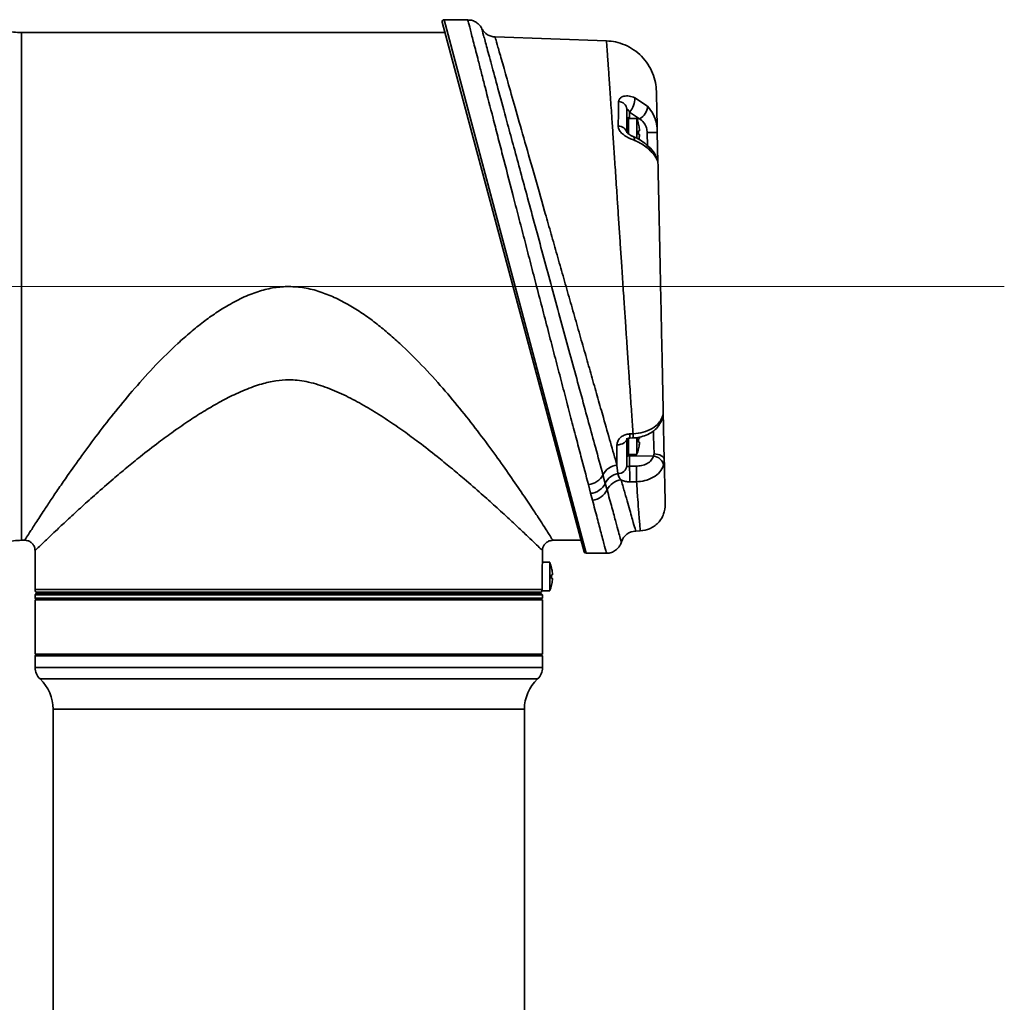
# Model space of a CAD drawing. Header units: millimetres. Extents: x 192 to 260, y 66 to 212.
# Tile 14 of 14: x 245 to 257, y 182 to 194. Entities that reach past the tile are written whole.
import ezdxf

# ---------------------------------------------------------------- set-up
doc = ezdxf.new("R2010")
doc.units = ezdxf.units.MM
doc.linetypes.add('CENTERX2', pattern=[20.32, 12.7, -2.54, 2.54, -2.54])
doc.layers.add('10', color=7, linetype='Continuous')

msp = doc.modelspace()

# ---------------------------------------------------------------- linework, layer by layer
at = {"color": 7, "linetype": 'Continuous', "lineweight": 35}
for p, q in [((252.274994, 187.446343), (250.538506, 193.927003)), ((250.851471, 193.958932), (250.563007, 193.958932)), ((250.563007, 193.958932), (252.299494, 187.427543)), ((250.851471, 193.958076), (250.851359, 193.958514)), ((250.572429, 193.800403), (245.384518, 193.800403)), ((245.384518, 193.800403), (245.384518, 190.693238)), ((252.549988, 193.699936), (251.185484, 193.747586)), ((252.898068, 193.002685), (253.052782, 192.898585)), ((252.800328, 192.86305), (252.800328, 192.572363)), ((252.953368, 192.746751), (252.831481, 192.827114)), ((252.831481, 192.827114), (252.831481, 192.750846)), ((252.811742, 192.567352), (252.811742, 192.765117)), ((252.819352, 192.753493), (252.819352, 192.561321)), ((252.919998, 192.750846), (252.819352, 192.750846)), ((252.919998, 192.506829), (252.919998, 192.750846)), ((252.921885, 192.746362), (252.953368, 192.746751)), ((252.942864, 192.680032), (252.943365, 192.680321)), ((252.942864, 192.598658), (252.953211, 192.598658)), ((253.172453, 192.579831), (253.180296, 192.210846)), ((252.953211, 192.55427), (252.942864, 192.55427)), ((245.384518, 190.693238), (245.384518, 187.586072)), ((253.245061, 189.163563), (253.257698, 188.568988)), ((252.800328, 188.835766), (252.800328, 188.498195)), ((252.811742, 188.621359), (252.811742, 188.833128)), ((252.819352, 188.835721), (252.819352, 188.632982)), ((252.833693, 188.887847), (252.87574, 188.88952)), ((252.919998, 188.635629), (252.919998, 188.845363)), ((252.677931, 188.506307), (252.677931, 188.753892)), ((252.942864, 188.832205), (252.953211, 188.832205)), ((252.953211, 188.787817), (252.942864, 188.787817)), ((252.819352, 188.635629), (252.919998, 188.635629)), ((252.831481, 188.635629), (252.831481, 188.61881)), ((252.831481, 188.61881), (253.127337, 188.615158)), ((252.831481, 188.61881), (252.831481, 188.492137)), ((252.943365, 188.706154), (252.942864, 188.706444)), ((253.127337, 188.615158), (253.133117, 188.64308)), ((252.677931, 188.506307), (252.689686, 188.402174)), ((252.831481, 188.492137), (252.915517, 188.49334)), ((252.506513, 188.388648), (252.534951, 188.283355)), ((252.355945, 188.161061), (252.328456, 188.268216)), ((252.534951, 188.283355), (252.557249, 188.203137)), ((252.917707, 188.302462), (252.833693, 188.301309)), ((252.378331, 188.078716), (252.355945, 188.161061)), ((252.907473, 187.699023), (252.963348, 187.700974)), ((245.384518, 187.586072), (245.425287, 187.586072)), ((251.893264, 187.586072), (252.237554, 187.586072)), ((245.55211, 187.459249), (245.55211, 186.983663)), ((251.766441, 187.329997), (251.766441, 187.459249)), ((252.299494, 187.427543), (252.549696, 187.427543)), ((251.854405, 187.316573), (251.765534, 187.316573)), ((251.854405, 186.96781), (251.854405, 187.316573)), ((251.877271, 187.245759), (251.877773, 187.246048)), ((251.877271, 187.164386), (251.887618, 187.164386)), ((251.760612, 186.983663), (251.760612, 187.142191)), ((251.887618, 187.119997), (251.877271, 187.119997)), ((251.877773, 187.038335), (251.877271, 187.038624)), ((245.55211, 186.983663), (251.760612, 186.983663)), ((245.571133, 186.939275), (245.55211, 186.920251)), ((245.55211, 186.920251), (245.55211, 186.875863)), ((251.766441, 186.920251), (245.55211, 186.920251)), ((245.560605, 186.951957), (251.753759, 186.951957)), ((245.571133, 186.939275), (251.747417, 186.939275)), ((245.678933, 186.951957), (245.678933, 186.939275)), ((251.639618, 186.939275), (251.639618, 186.951957)), ((251.766441, 186.920251), (251.747417, 186.939275)), ((251.753759, 186.951957), (251.753759, 186.955014)), ((251.758469, 186.96781), (251.854405, 186.96781)), ((251.766441, 186.875863), (251.766441, 186.920251)), ((245.55211, 186.875863), (245.571133, 186.85684)), ((245.55211, 186.875863), (251.766441, 186.875863)), ((245.55211, 186.85684), (245.55211, 186.191018)), ((245.55211, 186.85684), (248.659275, 186.85684)), ((248.659275, 186.85684), (251.766441, 186.85684)), ((251.747417, 186.85684), (251.766441, 186.875863)), ((251.766441, 186.191018), (251.766441, 186.85684)), ((245.571133, 186.191018), (245.55211, 186.171995)), ((245.55211, 186.191018), (248.659275, 186.191018)), ((248.659275, 186.191018), (251.766441, 186.191018)), ((251.766441, 186.171995), (251.747417, 186.191018)), ((245.55211, 186.171995), (245.55211, 186.0282)), ((251.766441, 186.171995), (245.55211, 186.171995)), ((251.766441, 186.0282), (251.766441, 186.171995)), ((245.55211, 186.0282), (251.766441, 186.0282)), ((251.705912, 185.88904), (245.612639, 185.88904)), ((245.77405, 185.517944), (245.77405, 141.060711)), ((251.544501, 185.517944), (245.77405, 185.517944)), ((251.544501, 141.042526), (251.544501, 185.517944))]:
    msp.add_line(p, q, dxfattribs=at)
at = {"color": 7, "linetype": 'Continuous', "lineweight": 35, "flags": 128}
for points in [[(252.877191, 192.529408), (252.884326, 192.524158), (252.889351, 192.514047), (252.891815, 192.499586), (252.891613, 192.481393)], [(253.225059, 189.073007), (253.224466, 189.055016), (253.220122, 189.04109)], [(252.677931, 188.753892), (252.702034, 188.755942), (252.725089, 188.760925), (252.746248, 188.768658), (252.764734, 188.778857), (252.779868, 188.791147), (252.791093, 188.805077), (252.797998, 188.820134), (252.800328, 188.835766)], [(252.83421, 188.837477), (252.863643, 188.838625), (252.876271, 188.839118)], [(253.133117, 188.64308), (253.157339, 188.641731), (253.180585, 188.637594), (253.201993, 188.630821), (253.220774, 188.621663), (253.236233, 188.610458), (253.247798, 188.59762), (253.255043, 188.583624), (253.257698, 188.568988)]]:
    msp.add_lwpolyline(points, dxfattribs=at)
at = {"color": 7, "linetype": 'Continuous', "lineweight": 35}
for centre, radius, start, end in [((250.563007, 193.933567), 0.025365, 90, 195), ((245.38905, 194.561328), 0.760938, 254.7739012, 269.6588065), ((251.192123, 193.937705), 0.190235, 209.5896394, 267.9677686), ((252.69342, 192.85013), 0.107686, 6.8909316, 87.1850972), ((252.640042, 193.000133), 0.258039, 317.8933651, 0.5666569), ((252.877231, 192.905065), 0.17567, 295.6839591, 357.885998), ((252.806669, 192.753493), 0.012682, 0, 66.4218215), ((252.511806, 192.576464), 0.443881, 13.5311722, 23.1323964), ((252.698452, 192.550836), 0.104126, 11.9314528, 92.6634505), ((252.511806, 192.576464), 0.443326, 5.3346898, 13.5099589), ((252.451941, 192.576464), 0.491424, 357.4114875, 2.5885125), ((252.763675, 207.398003), 14.823846, 271.0985228, 271.5801752), ((252.511806, 192.576464), 0.443326, 349.1873985, 354.6653102), ((252.87255, 192.159396), 0.312016, 9.4907139, 51.8520364), ((253.026273, 192.369504), 0.052817, 352.9386543, 41.9149747), ((253.012435, 189.14806), 0.232908, 332.6409826, 1.6071321), ((252.373039, 188.857942), 0.461624, 357.4590633, 3.7142927), ((252.451941, 188.810011), 0.491424, 357.4114875, 2.5885125), ((252.511806, 188.810011), 0.443326, 346.4900411, 354.6653102), ((252.819352, 188.603924), 0.019023, 113.5781785, 180), ((252.806669, 188.632982), 0.012682, 293.5781785, 0), ((252.831523, 188.65942), 0.040611, 244.6357415, 269.9397607), ((252.511806, 188.810011), 0.443881, 336.8676036, 346.4688278), ((253.1171, 188.482198), 0.133353, 9.3956726, 85.5972547), ((252.700993, 188.289008), 0.218519, 96.0580846, 152.8719744), ((252.690849, 188.512589), 0.110421, 269.3964568, 352.5098618), ((250.256139, 188.366849), 2.578387, 358.5434582, 2.7851997), ((252.31013, 188.487154), 0.219704, 274.7848132, 333.3616958), ((252.724395, 188.196811), 0.208276, 99.5930391, 155.4475993), ((252.341586, 188.374235), 0.213657, 273.8534479, 334.8266777), ((252.748843, 188.115499), 0.210686, 95.2599787, 155.4197893), ((252.364173, 188.289929), 0.211687, 273.8350116, 335.7950081), ((252.91471, 187.508925), 0.190235, 92.1176037, 162.1179336), ((245.38905, 186.825147), 0.760938, 90.3411935, 105.2260988), ((252.299494, 187.452908), 0.025365, 195, 270), ((251.446213, 187.142191), 0.443881, 13.5311722, 23.1323964), ((251.446213, 187.142191), 0.443326, 5.3346898, 13.5099589), ((251.386348, 187.142191), 0.491424, 357.4114875, 2.5885125), ((251.446213, 187.142191), 0.443881, 336.8676036, 346.4688278), ((251.446213, 187.142191), 0.443326, 346.4900411, 354.6653102), ((245.615521, 186.983663), 0.063412, 180, 210), ((245.742345, 186.0282), 0.190235, 180, 227.0141139), ((251.576206, 186.0282), 0.190235, 312.9858861, 0), ((245.266758, 185.517944), 0.507292, 0, 47.0141139), ((252.051793, 185.517944), 0.507292, 132.9858861, 180)]:
    msp.add_arc(centre, radius, start, end, dxfattribs=at)
for points, knots in [([(251.025335, 193.843076), (251.020684, 193.852791), (251.010698, 193.87365), (250.984848, 193.904445), (250.947113, 193.933505), (250.899862, 193.953647), (250.866242, 193.954657), (250.851065, 193.955113)], [0, 0, 0, 0, 0.1467487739, 0.3150943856, 0.5433061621, 0.7938302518, 1, 1, 1, 1]), ([(252.328456, 188.268216), (252.298966, 188.380377), (252.251941, 188.55923), (252.178433, 188.83938), (252.114882, 189.081862), (252.047514, 189.339239), (251.977699, 189.60631), (251.90668, 189.878341), (251.834362, 190.155698), (251.760422, 190.43964), (251.686642, 190.723324), (251.61427, 191.001942), (251.543101, 191.276239), (251.472382, 191.549124), (251.382173, 191.897597), (251.296514, 192.229026), (251.217269, 192.536066), (251.143382, 192.822607), (251.07681, 193.08111), (251.018974, 193.305917), (250.970611, 193.494028), (250.922317, 193.682018), (250.890934, 193.804276), (250.866196, 193.900676), (250.853144, 193.951557), (250.851878, 193.956491), (250.851471, 193.958076)], [0, 0, 0, 0, 0.06087877, 0.097077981, 0.13327789, 0.170588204, 0.207899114, 0.244007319, 0.280115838, 0.317278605, 0.354441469, 0.389735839, 0.425030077, 0.461306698, 0.497582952, 0.565847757, 0.600932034, 0.636015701, 0.702305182, 0.736374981, 0.770444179, 0.827465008, 0.885676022, 0.903001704, 0.968821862, 1, 1, 1, 1]), ([(251.024511, 193.842751), (251.02391, 193.844974), (251.021981, 193.852113), (251.042253, 193.77708), (251.084261, 193.621628), (251.147426, 193.387977), (251.229456, 193.084719), (251.317775, 192.758431), (251.405068, 192.43616), (251.486319, 192.13637), (251.573046, 191.816572), (251.664523, 191.479501), (251.759628, 191.129305), (251.857035, 190.770894), (251.955621, 190.40844), (252.05412, 190.046594), (252.15065, 189.692259), (252.243879, 189.35033), (252.332405, 189.025909), (252.422494, 188.696002), (252.476531, 188.498326), (252.506513, 188.388648)], [0, 0, 0, 0, 0.0299406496, 0.0961603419, 0.1619322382, 0.2277113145, 0.2945733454, 0.3614451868, 0.4074787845, 0.4536511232, 0.499690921, 0.5474348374, 0.5953249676, 0.6430718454, 0.6921096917, 0.7413026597, 0.7903380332, 0.8396785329, 0.8891813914, 0.9385140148, 1, 1, 1, 1]), ([(251.185484, 193.747586), (251.186827, 193.742867), (251.189884, 193.73212), (251.217674, 193.634429), (251.267964, 193.457651), (251.3394, 193.206559), (251.428873, 192.892107), (251.535939, 192.515872), (251.657582, 192.088479), (251.769236, 191.696253), (251.862921, 191.367195), (251.935486, 191.112343), (252.00887, 190.854641), (252.083277, 190.593374), (252.158137, 190.330542), (252.232448, 190.069665), (252.304991, 189.815018), (252.375991, 189.565816), (252.445322, 189.322493), (252.520787, 189.057666), (252.600619, 188.777548), (252.652026, 188.59719), (252.677931, 188.506307)], [0, 0, 0, 0, 0.0514708, 0.117211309, 0.184856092, 0.25075118, 0.318453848, 0.386303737, 0.455985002, 0.526379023, 0.562568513, 0.598758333, 0.635044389, 0.671330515, 0.70864883, 0.74596692, 0.782604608, 0.819241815, 0.856976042, 0.894709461, 0.946943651, 1, 1, 1, 1]), ([(253.16183, 193.079681), (253.159102, 193.117118), (253.153495, 193.194071), (253.118089, 193.3077), (253.061223, 193.416793), (252.982243, 193.514429), (252.885694, 193.594736), (252.777388, 193.653086), (252.664253, 193.69004), (252.587384, 193.696697), (252.549988, 193.699936)], [0, 0, 0, 0, 0.117114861, 0.240736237, 0.369110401, 0.5, 0.630889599, 0.759263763, 0.882885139, 1, 1, 1, 1]), ([(252.875738, 188.889545), (252.873061, 188.927711), (252.867627, 189.005162), (252.859072, 189.128108), (252.850076, 189.258142), (252.840615, 189.395644), (252.832523, 189.513768), (252.825933, 189.610192), (252.820948, 189.683315), (252.81574, 189.759886), (252.810309, 189.839927), (252.804655, 189.92345), (252.798778, 190.010453), (252.792938, 190.097135), (252.786255, 190.196195), (252.779224, 190.300712), (252.771251, 190.419709), (252.762855, 190.545399), (252.750909, 190.724492), (252.736795, 190.936721), (252.721047, 191.173844), (252.706074, 191.399608), (252.691468, 191.619973), (252.675295, 191.863677), (252.658474, 192.117342), (252.641226, 192.376477), (252.625742, 192.607579), (252.609769, 192.844453), (252.593666, 193.081654), (252.578409, 193.303077), (252.566083, 193.478515), (252.55704, 193.604923), (252.551135, 193.685047), (252.550368, 193.695001), (252.549988, 193.699936)], [0, 0, 0, 0, 0.0213683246, 0.0433637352, 0.0659865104, 0.0892369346, 0.1131152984, 0.1244245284, 0.1361708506, 0.1483543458, 0.1609750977, 0.1740331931, 0.1875287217, 0.2014617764, 0.2140818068, 0.2330246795, 0.2491674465, 0.2681217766, 0.2898883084, 0.3299997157, 0.3638306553, 0.3975877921, 0.4337650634, 0.4669823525, 0.514554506, 0.5599857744, 0.6032745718, 0.6444195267, 0.7037827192, 0.7641587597, 0.8229627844, 0.8815169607, 0.9412495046, 1, 1, 1, 1]), ([(253.16183, 193.079681), (253.161908, 193.075995), (253.162065, 193.068607), (253.163322, 193.009449), (253.16539, 192.912179), (253.168341, 192.77333), (253.171079, 192.644478), (253.172453, 192.579825)], [0, 0, 0, 0, 0.192398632, 0.385530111, 0.578283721, 0.788398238, 1, 1, 1, 1]), ([(252.693613, 192.654849), (252.694682, 192.717243), (252.696503, 192.823547), (252.698064, 192.918475), (252.698708, 192.957686)], [0, 0, 0, 0, 0.586944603, 1, 1, 1, 1]), ([(252.698708, 192.957686), (252.699084, 192.961976), (252.700541, 192.978597), (252.718817, 193.004989), (252.764442, 193.026083), (252.828821, 193.028449), (252.874741, 193.011364), (252.898068, 193.002685)], [0, 0, 0, 0, 0.066153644, 0.256254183, 0.473113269, 0.73233577, 1, 1, 1, 1]), ([(252.831481, 192.827114), (252.827968, 192.83458), (252.821636, 192.848039), (252.811421, 192.861369), (252.803869, 192.866431), (252.800596, 192.865661), (252.80038, 192.863552), (252.800328, 192.86305)], [0, 0, 0, 0, 0.3485199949, 0.6283510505, 0.818251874, 0.9567501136, 1, 1, 1, 1]), ([(253.052782, 192.898585), (253.078107, 192.868804), (253.12863, 192.809392), (253.164232, 192.694886), (253.171708, 192.614905), (253.172454, 192.579795), (253.172454, 192.579794)], [0, 0, 0, 0, 0.362920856, 0.724008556, 0.999990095, 1, 1, 1, 1]), ([(253.047873, 192.576881), (253.046182, 192.596193), (253.042505, 192.638185), (253.023543, 192.677189), (252.995108, 192.716169), (252.973217, 192.732208), (252.953368, 192.746751)], [0, 0, 0, 0, 0.2658103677, 0.5779747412, 0.6173528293, 1, 1, 1, 1]), ([(252.891613, 192.481393), (252.875321, 192.488113), (252.83921, 192.503005), (252.78386, 192.532347), (252.734085, 192.569386), (252.70288, 192.608977), (252.693835, 192.638379), (252.693647, 192.652328), (252.693613, 192.654849)], [0, 0, 0, 0, 0.1856689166, 0.4115091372, 0.6203045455, 0.813799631, 0.9663604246, 1, 1, 1, 1]), ([(252.877472, 192.529941), (252.873203, 192.531522), (252.860107, 192.536373), (252.838498, 192.548043), (252.818953, 192.561083), (252.807469, 192.571088), (252.801482, 192.577597), (252.798884, 192.581681), (252.799053, 192.581338), (252.79912, 192.5812)], [0, 0, 0, 0, 0.134619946, 0.413002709, 0.595013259, 0.723846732, 0.826238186, 0.930241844, 1, 1, 1, 1]), ([(252.953211, 192.598658), (252.95339, 192.598866), (252.953749, 192.599282), (252.953975, 192.602535), (252.95393, 192.607323), (252.953647, 192.612673), (252.953337, 192.616231), (252.953211, 192.617682)], [0, 0, 0, 0, 0.2139725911, 0.4279909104, 0.6409962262, 0.8535647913, 1, 1, 1, 1]), ([(253.053344, 192.407848), (253.053092, 192.415633), (253.052256, 192.441442), (253.050312, 192.501517), (253.048655, 192.552709), (253.047873, 192.576881)], [0, 0, 0, 0, 0.185645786, 0.615481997, 1, 1, 1, 1]), ([(253.065117, 192.404287), (253.061552, 192.408221), (253.037431, 192.434843), (252.980772, 192.47609), (252.920164, 192.513566), (252.882322, 192.526525), (252.87726, 192.528258)], [0, 0, 0, 0, 0.073334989, 0.496249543, 0.93262072, 1, 1, 1, 1]), ([(253.078689, 192.363011), (253.036984, 192.39768), (252.981982, 192.443403), (252.909207, 192.473997), (252.891613, 192.481393)], [0, 0, 0, 0, 0.758239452, 1, 1, 1, 1]), ([(252.953211, 192.535247), (252.95339, 192.537374), (252.953749, 192.54163), (252.953975, 192.547318), (252.95393, 192.551613), (252.953647, 192.553931), (252.953337, 192.554172), (252.953211, 192.55427)], [0, 0, 0, 0, 0.213972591, 0.42799091, 0.640996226, 0.853564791, 1, 1, 1, 1]), ([(253.180296, 192.210843), (253.180296, 192.210844), (253.18013, 192.218635), (253.172344, 192.244813), (253.136708, 192.301456), (253.096387, 192.344235), (253.078689, 192.363011)], [0, 0, 0, 0, 0.000010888, 0.350271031, 0.714820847, 1, 1, 1, 1]), ([(253.180295, 192.210856), (253.182181, 192.122136), (253.185956, 191.944516), (253.19223, 191.649329), (253.198785, 191.340901), (253.205546, 191.022788), (253.212519, 190.694722), (253.219592, 190.361907), (253.226641, 190.030267), (253.232964, 189.732765), (253.238496, 189.472468), (253.242417, 189.287995), (253.244629, 189.183916), (253.245324, 189.151201)], [0, 0, 0, 0, 0.10344725, 0.207105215, 0.305848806, 0.405531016, 0.505336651, 0.606173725, 0.707991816, 0.809884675, 0.887034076, 0.964491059, 1, 1, 1, 1]), ([(248.659275, 190.693238), (248.600588, 190.690337), (248.479629, 190.684357), (248.329669, 190.646496), (248.207442, 190.604375), (248.11253, 190.564831), (248.01607, 190.518239), (247.89965, 190.454454), (247.763823, 190.369229), (247.609708, 190.25851), (247.453775, 190.132994), (247.257159, 189.958734), (247.025152, 189.729368), (246.77228, 189.449868), (246.535856, 189.166298), (246.319715, 188.889122), (246.12286, 188.623207), (245.965806, 188.401512), (245.842943, 188.223264), (245.748178, 188.082972), (245.649965, 187.934993), (245.55689, 187.79216), (245.481397, 187.674523), (245.434067, 187.599971), (245.428208, 187.590696), (245.425287, 187.586072)], [0, 0, 0, 0, 0.028101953, 0.05792048, 0.073672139, 0.090065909, 0.10715784, 0.124997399, 0.153686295, 0.184016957, 0.216102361, 0.25003793, 0.311021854, 0.375050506, 0.437289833, 0.500059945, 0.562923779, 0.62505595, 0.667323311, 0.708971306, 0.750080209, 0.813854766, 0.876525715, 0.938450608, 1, 1, 1, 1]), ([(251.893264, 187.586072), (251.890351, 187.590685), (251.884506, 187.599937), (251.842416, 187.66624), (251.787856, 187.751362), (251.727207, 187.845113), (251.642519, 187.974534), (251.526183, 188.14929), (251.372335, 188.373858), (251.195709, 188.623172), (250.998851, 188.889096), (250.782716, 189.166256), (250.546417, 189.449704), (250.293525, 189.729178), (250.064007, 189.956064), (249.873011, 190.125962), (249.7206, 190.249843), (249.56408, 190.363339), (249.395652, 190.469309), (249.222319, 190.560275), (249.038736, 190.632814), (248.851954, 190.682794), (248.722914, 190.689788), (248.659275, 190.693238)], [0, 0, 0, 0, 0.061551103, 0.123476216, 0.165170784, 0.207303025, 0.249976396, 0.311818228, 0.374953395, 0.437092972, 0.499950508, 0.562723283, 0.62496262, 0.688903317, 0.749978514, 0.78220371, 0.812504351, 0.844553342, 0.875026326, 0.907903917, 0.938214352, 0.969529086, 1, 1, 1, 1]), ([(248.659275, 189.55183), (248.60624, 189.548995), (248.493574, 189.542972), (248.349882, 189.507439), (248.224939, 189.467171), (248.120626, 189.427062), (247.985081, 189.367644), (247.821628, 189.284639), (247.633642, 189.175993), (247.441377, 189.053468), (247.251468, 188.92236), (247.047888, 188.772566), (246.85692, 188.624089), (246.671852, 188.473466), (246.489011, 188.319646), (246.304599, 188.15934), (246.120679, 187.994292), (245.960472, 187.84741), (245.833952, 187.72888), (245.741195, 187.641095), (245.673792, 187.576705), (245.611667, 187.516913), (245.562489, 187.469391), (245.555549, 187.46261), (245.55211, 187.459249)], [0, 0, 0, 0, 0.029540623, 0.06275418, 0.082265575, 0.103216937, 0.125655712, 0.165999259, 0.207683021, 0.250952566, 0.299510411, 0.345307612, 0.405036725, 0.451219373, 0.50028009, 0.566081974, 0.62503262, 0.689916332, 0.75026081, 0.793342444, 0.835008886, 0.8753878, 0.938256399, 1, 1, 1, 1]), ([(251.766441, 187.459249), (251.762969, 187.462642), (251.75596, 187.469491), (251.700395, 187.523184), (251.614004, 187.606281), (251.499084, 187.715324), (251.356551, 187.848825), (251.196311, 187.995708), (251.012689, 188.160448), (250.828753, 188.320316), (250.646137, 188.473931), (250.460798, 188.62476), (250.269352, 188.773569), (250.06545, 188.923526), (249.868626, 189.059319), (249.660713, 189.191157), (249.445554, 189.31293), (249.223516, 189.419563), (249.031071, 189.49079), (248.876469, 189.529421), (248.765694, 189.54811), (248.693835, 189.550622), (248.659275, 189.55183)], [0, 0, 0, 0, 0.061971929, 0.125081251, 0.186180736, 0.250337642, 0.310680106, 0.375569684, 0.434312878, 0.499869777, 0.548880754, 0.595142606, 0.655054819, 0.700935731, 0.749420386, 0.797644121, 0.844945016, 0.891680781, 0.937482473, 0.959967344, 0.98074656, 1, 1, 1, 1]), ([(253.225059, 189.073007), (253.235442, 189.100303), (253.245826, 189.1276), (253.245324, 189.151212), (253.245324, 189.151213)], [0, 0, 0, 0, 0.99997073, 1, 1, 1, 1]), ([(252.875765, 188.889664), (252.875766, 188.889664), (252.918219, 188.891746), (253.0033, 188.905553), (253.113934, 188.95283), (253.188729, 189.012567), (253.214888, 189.056086), (253.225059, 189.073007)], [0, 0, 0, 0, 0.000008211, 0.275176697, 0.549889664, 0.824992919, 1, 1, 1, 1]), ([(252.876257, 188.839428), (252.881354, 188.839606), (252.914432, 188.84076), (252.976876, 188.851366), (253.058559, 188.880293), (253.131582, 188.925929), (253.187269, 188.980319), (253.209789, 189.02293), (253.219509, 189.041321)], [0, 0, 0, 0, 0.034818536, 0.225982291, 0.430398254, 0.63628474, 0.843014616, 1, 1, 1, 1]), ([(252.677931, 188.753892), (252.679689, 188.768303), (252.683189, 188.796999), (252.7105, 188.836721), (252.750923, 188.867697), (252.794838, 188.884362), (252.82328, 188.886913), (252.833693, 188.887847)], [0, 0, 0, 0, 0.222259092, 0.44257788, 0.660781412, 0.875810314, 1, 1, 1, 1]), ([(252.798092, 188.824272), (252.797966, 188.824132), (252.797689, 188.823826), (252.802002, 188.827909), (252.810523, 188.832672), (252.821714, 188.836082), (252.830151, 188.83755), (252.833825, 188.83743), (252.834033, 188.837423)], [0, 0, 0, 0, 0.201442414, 0.441451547, 0.64561875, 0.840855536, 0.991031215, 1, 1, 1, 1]), ([(252.875771, 188.889521), (252.875953, 188.882659), (252.876318, 188.868933), (252.876587, 188.853583), (252.876617, 188.843486), (252.876496, 188.838854), (252.876294, 188.839578), (252.876244, 188.839758)], [0, 0, 0, 0, 0.230834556, 0.461669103, 0.692503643, 0.923338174, 1, 1, 1, 1]), ([(252.953211, 188.832205), (252.95339, 188.832413), (252.953749, 188.832828), (252.953975, 188.836082), (252.95393, 188.840869), (252.953647, 188.846219), (252.953337, 188.849777), (252.953211, 188.851229)], [0, 0, 0, 0, 0.213972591, 0.42799091, 0.640996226, 0.853564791, 1, 1, 1, 1]), ([(253.133117, 188.64308), (253.132292, 188.669663), (253.130643, 188.72283), (253.127742, 188.816305), (253.125541, 188.887236), (253.124547, 188.919238), (253.124369, 188.924972)], [0, 0, 0, 0, 0.310679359, 0.621374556, 0.93215776, 1, 1, 1, 1]), ([(252.953211, 188.768794), (252.95339, 188.770921), (252.953749, 188.775176), (252.953975, 188.780865), (252.95393, 188.78516), (252.953647, 188.787477), (252.953337, 188.787719), (252.953211, 188.787817)], [0, 0, 0, 0, 0.213972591, 0.42799091, 0.640996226, 0.853564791, 1, 1, 1, 1]), ([(252.915512, 188.493448), (252.937194, 188.495074), (252.984359, 188.498611), (253.049007, 188.523876), (253.102631, 188.563667), (253.119102, 188.597994), (253.127337, 188.615158)], [0, 0, 0, 0, 0.220866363, 0.480436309, 0.740217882, 1, 1, 1, 1]), ([(252.800328, 188.498195), (252.800466, 188.49734), (252.800839, 188.495025), (252.80446, 188.492585), (252.81134, 188.491214), (252.820505, 188.491047), (252.827893, 188.491781), (252.831481, 188.492137)], [0, 0, 0, 0, 0.131493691, 0.355878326, 0.580631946, 0.796325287, 1, 1, 1, 1]), ([(253.248664, 188.503968), (253.235798, 188.475987), (253.210071, 188.420036), (253.126226, 188.354139), (253.025231, 188.313504), (252.951555, 188.303515), (252.917724, 188.302542), (252.917723, 188.302542)], [0, 0, 0, 0, 0.259650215, 0.519206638, 0.778788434, 0.999991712, 1, 1, 1, 1]), ([(253.257698, 188.569007), (253.257698, 188.569006), (253.258177, 188.546445), (253.253421, 188.525206), (253.248664, 188.503968)], [0, 0, 0, 0, 0.000044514, 1, 1, 1, 1]), ([(253.257698, 188.568989), (253.258209, 188.544974), (253.259843, 188.468094), (253.262282, 188.353321), (253.264786, 188.235507), (253.266766, 188.142326), (253.26819, 188.075326), (253.2691, 188.032524), (253.269213, 188.027221), (253.269269, 188.024576)], [0, 0, 0, 0, 0.070276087, 0.224979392, 0.379041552, 0.533843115, 0.689188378, 0.844992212, 1, 1, 1, 1]), ([(252.689686, 188.402174), (252.694186, 188.3844), (252.701163, 188.356845), (252.722097, 188.333562), (252.729528, 188.325297)], [0, 0, 0, 0, 0.645045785, 1, 1, 1, 1]), ([(252.833693, 188.301309), (252.815939, 188.302179), (252.780262, 188.303926), (252.746676, 188.315948), (252.731562, 188.324188), (252.729528, 188.325297)], [0, 0, 0, 0, 0.4615851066, 0.9275267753, 1, 1, 1, 1]), ([(252.729528, 188.325297), (252.73065, 188.32136), (252.746443, 188.26596), (252.775084, 188.165489), (252.811855, 188.036507), (252.843376, 187.925948), (252.876757, 187.808868), (252.897924, 187.734631), (252.907374, 187.701487), (252.907385, 187.701449), (252.907389, 187.701434)], [0, 0, 0, 0, 0.009908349, 0.139419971, 0.268928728, 0.402502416, 0.536073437, 0.785162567, 0.913617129, 1, 1, 1, 1]), ([(252.963348, 187.700974), (252.96313, 187.703572), (252.962691, 187.708822), (252.959213, 187.751885), (252.953697, 187.822101), (252.945343, 187.930814), (252.933743, 188.08394), (252.923131, 188.228549), (252.917708, 188.302442)], [0, 0, 0, 0, 0.147095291, 0.297246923, 0.450467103, 0.606767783, 0.799066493, 1, 1, 1, 1]), ([(252.557249, 188.203137), (252.577825, 188.127937), (252.618976, 187.977541), (252.664622, 187.810846), (252.698306, 187.687871), (252.719987, 187.608743), (252.731528, 187.566633), (252.731245, 187.567665), (252.731138, 187.568055)], [0, 0, 0, 0, 0.193795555, 0.387578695, 0.557081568, 0.727130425, 0.896619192, 1, 1, 1, 1]), ([(252.549696, 187.429238), (252.549468, 187.430104), (252.548694, 187.433029), (252.534399, 187.4871), (252.50942, 187.581645), (252.480534, 187.691041), (252.439119, 187.84798), (252.398701, 188.001397), (252.378331, 188.078716)], [0, 0, 0, 0, 0.105182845, 0.355320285, 0.484129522, 0.612940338, 0.804927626, 1, 1, 1, 1]), ([(252.963348, 187.700974), (253.002746, 187.706519), (253.063324, 187.715045), (253.135242, 187.756472), (253.184353, 187.798448), (253.223507, 187.849838), (253.260832, 187.923967), (253.265944, 187.984929), (253.269269, 188.024576)], [0, 0, 0, 0, 0.239644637, 0.368481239, 0.5, 0.631518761, 0.760355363, 1, 1, 1, 1]), ([(245.425287, 187.586072), (245.437988, 187.584978), (245.462958, 187.582828), (245.496818, 187.565991), (245.525684, 187.539927), (245.547619, 187.503471), (245.550595, 187.474161), (245.55211, 187.459249)], [0, 0, 0, 0, 0.191351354, 0.376216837, 0.559041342, 0.775652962, 1, 1, 1, 1]), ([(251.766441, 187.459249), (251.767535, 187.47195), (251.769685, 187.496921), (251.786522, 187.53078), (251.812586, 187.559647), (251.849042, 187.581581), (251.878352, 187.584558), (251.893264, 187.586072)], [0, 0, 0, 0, 0.191351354, 0.376216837, 0.559041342, 0.775652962, 1, 1, 1, 1]), ([(252.549671, 187.429404), (252.555443, 187.428877), (252.580761, 187.426566), (252.624628, 187.440349), (252.67206, 187.468362), (252.705356, 187.505208), (252.724812, 187.538511), (252.730652, 187.559795), (252.732779, 187.567548)], [0, 0, 0, 0, 0.070045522, 0.307257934, 0.538245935, 0.733072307, 0.902757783, 1, 1, 1, 1]), ([(251.760612, 187.142191), (251.760744, 187.163549), (251.761007, 187.206263), (251.762858, 187.263334), (251.764863, 187.305964), (251.766301, 187.33017), (251.766296, 187.330046), (251.766294, 187.329997)], [0, 0, 0, 0, 0.214563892, 0.429118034, 0.64392511, 0.858897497, 1, 1, 1, 1]), ([(251.887618, 187.164386), (251.887797, 187.164593), (251.888156, 187.165009), (251.888382, 187.168263), (251.888337, 187.17305), (251.888054, 187.1784), (251.887744, 187.181958), (251.887618, 187.183409)], [0, 0, 0, 0, 0.2139725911, 0.4279909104, 0.6409962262, 0.8535647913, 1, 1, 1, 1]), ([(251.887618, 187.100974), (251.887797, 187.103101), (251.888156, 187.107357), (251.888382, 187.113045), (251.888337, 187.11734), (251.888054, 187.119658), (251.887744, 187.119899), (251.887618, 187.119997)], [0, 0, 0, 0, 0.213972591, 0.42799091, 0.640996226, 0.853564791, 1, 1, 1, 1]), ([(251.753759, 186.955014), (251.755415, 186.958805), (251.758854, 186.966673), (251.760466, 186.976568), (251.760585, 186.982333), (251.760612, 186.983663)], [0, 0, 0, 0, 0.4170452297, 0.8655978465, 1, 1, 1, 1])]:
    msp.add_open_spline(points, degree=3, knots=knots, dxfattribs=at)
msp.add_open_spline([(252.915517, 188.49334), (252.915848, 188.486557), (252.916509, 188.472991), (252.917328, 188.448396), (252.917971, 188.422058), (252.9184, 188.394811), (252.918598, 188.367965), (252.918552, 188.342827), (252.918281, 188.320127), (252.917913, 188.308351), (252.91773, 188.302462)], degree=3, dxfattribs=at)
at = {"layer": '10', "linetype": 'CENTERX2', "lineweight": 18, "ltscale": 1.268231}
msp.add_line((257.421967, 190.693238), (238.927667, 190.693238), dxfattribs=at)

doc.saveas('drawing.dxf')
